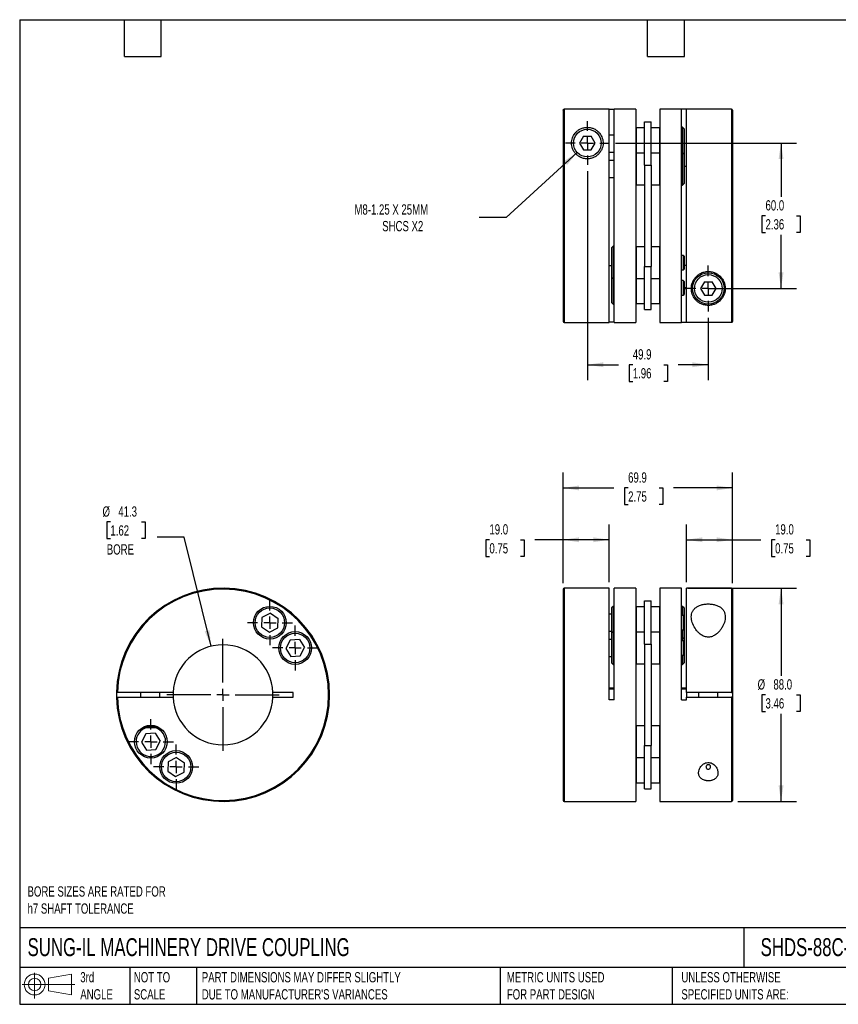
# Model space of a CAD drawing. Header units: millimetres. Extents: x 13 to 546, y 13 to 419.
# Tile 1 of 2: x 13 to 350, y 13 to 419. Entities that reach past the tile are written whole.
import ezdxf

# ---------------------------------------------------------------- set-up
doc = ezdxf.new("R2010")
doc.units = ezdxf.units.MM
doc.header["$LTSCALE"] = 2
doc.linetypes.add('SLD-Center', pattern=[19.05, 15.24, -1.27, 1.27, -1.27])
doc.linetypes.add('SLD-Solid', pattern=[0])
doc.layers.add('CENTER', color=40, linetype='SLD-Center')
doc.layers.add('SLD-DEFPOINTS', color=7, linetype='Continuous')
doc.layers.add('DIMENSIONS', color=140, linetype='SLD-Solid', lineweight=25)
doc.layers.add('TEXT', color=140, linetype='SLD-Solid', lineweight=25)
doc.styles.add('SLDTEXTSTYLE0', font='TXT', dxfattribs={"width": 0.7})
doc.dimstyles.new('SLDDIMSTYLE0', dxfattribs={"dimtxt": 4.316016, "dimasz": 6.604, "dimexe": 0, "dimexo": 0.0625, "dimgap": 1.079004, "dimtad": 0, "dimtih": 1, "dimtoh": 1, "dimdec": 1, "dimrnd": 1e-09, "dimzin": 4, "dimdsep": 46, "dimtxsty": 'SLDTEXTSTYLE0', "dimsah": 1, "dimcen": 0.09, "dimadec": 0, "dimazin": 1, "dimtfac": 1, "dimtdec": 1, "dimtofl": 0, "dimtmove": 0, "dimatfit": 3, "dimfxl": 0, "dimfrac": 2, "dimtolj": 1, "dimtzin": 12, "dimarcsym": 0})
doc.dimstyles.new('SLDDIMSTYLE1', dxfattribs={"dimtxt": 4.316016, "dimasz": 6.604, "dimexe": 0, "dimexo": 0.0625, "dimgap": 1.079004, "dimtad": 0, "dimtih": 1, "dimtoh": 1, "dimdec": 1, "dimrnd": 1e-09, "dimzin": 12, "dimdsep": 46, "dimtxsty": 'SLDTEXTSTYLE0', "dimsah": 1, "dimcen": 0.09, "dimadec": 0, "dimazin": 3, "dimtfac": 1, "dimtdec": 1, "dimtofl": 0, "dimtmove": 0, "dimatfit": 3, "dimfxl": 0, "dimfrac": 2, "dimtolj": 1, "dimtzin": 12, "dimarcsym": 0})
doc.dimstyles.new('SLDDIMSTYLE2', dxfattribs={"dimtxt": 4.316016, "dimasz": 6.604, "dimexe": 0, "dimexo": 0.0625, "dimgap": 1.079004, "dimtad": 0, "dimtih": 1, "dimtoh": 1, "dimdec": 1, "dimrnd": 1e-09, "dimzin": 12, "dimdsep": 46, "dimtxsty": 'SLDTEXTSTYLE0', "dimsah": 1, "dimcen": 0, "dimadec": 0, "dimazin": 3, "dimtfac": 1, "dimtdec": 1, "dimtofl": 0, "dimtmove": 0, "dimatfit": 3, "dimfxl": 0, "dimfrac": 2, "dimtolj": 1, "dimtzin": 12, "dimarcsym": 0})
doc.dimstyles.new('SLDDIMSTYLE3', dxfattribs={"dimtxt": 4.316016, "dimasz": 6.604, "dimexe": 0, "dimexo": 0.0625, "dimgap": 1.079004, "dimtad": 0, "dimtih": 1, "dimtoh": 1, "dimdec": 1, "dimrnd": 1e-09, "dimzin": 12, "dimdsep": 46, "dimtxsty": 'SLDTEXTSTYLE0', "dimsah": 1, "dimcen": 0, "dimadec": 0, "dimazin": 3, "dimtfac": 1, "dimtdec": 1, "dimtofl": 0, "dimtmove": 0, "dimatfit": 3, "dimfxl": 0, "dimfrac": 2, "dimtolj": 1, "dimtzin": 12, "dimarcsym": 0})

# ---------------------------------------------------------------- blocks, each defined once
blk = doc.blocks.new('Block11')
at = {"color": 7, "linetype": 'SLD-Solid', "lineweight": 18}
for p, q in [((5.18, 10.62), (5.18, 0)), ((10.96, 8.33), (20.35, 10.06)), ((10.96, 3.19), (10.96, 8.33)), ((20.35, 10.06), (20.35, 1.46)), ((0, 5.76), (21.75, 5.76)), ((10.96, 3.19), (20.35, 1.46))]:
    blk.add_line(p, q, dxfattribs=at)
for radius in [4.3, 2.57]:
    blk.add_circle((5.18, 5.76), radius, dxfattribs=at)
blk = doc.blocks.new('Block12')
at = {"layer": 'SLD-DEFPOINTS'}
blk.add_blockref('Block11', (0, 0), dxfattribs=at)
blk = doc.blocks.new('_D')
at = {"layer": 'DIMENSIONS'}
for p, q in [((288.38, 184.44), (333.21, 184.44)), ((326.86, 184.44), (326.86, 148.26)), ((320.45, 140.44), (319, 140.44)), ((319, 140.44), (319, 133.58)), ((333.27, 140.44), (334.72, 140.44)), ((334.72, 140.44), (334.72, 133.58)), ((319, 133.58), (320.45, 133.58)), ((326.86, 96.44), (326.86, 132.61)), ((334.72, 133.58), (333.27, 133.58)), ((308.98, 96.44), (333.21, 96.44))]:
    blk.add_line(p, q, dxfattribs=at)
for points in [[(326.86, 184.44), (325.85, 177.83), (327.88, 177.83)], [(326.86, 96.44), (327.88, 103.04), (325.85, 103.04)]]:
    blk.add_solid(points, dxfattribs=at)
at = {"layer": 'DIMENSIONS', "char_height": 4.233, "attachment_point": 1, "style": 'SLDTEXTSTYLE0'}
for s, insert in [('%%c', (317.19, 146.86)), ('88.0', (323.71, 146.86)), ('3.46', (320.45, 139.03))]:
    blk.add_mtext(s, dxfattribs=dict(at, insert=insert))
blk = doc.blocks.new('_D_1')
at = {"layer": 'DIMENSIONS'}
for p, q in [((287.84, 186.98), (287.84, 210.79)), ((306.84, 186.58), (306.84, 210.79)), ((287.84, 204.44), (306.84, 204.44)), ((306.84, 204.44), (318.57, 204.44)), ((324.42, 204.44), (322.97, 204.44)), ((322.97, 204.44), (322.97, 197.58)), ((337.25, 204.44), (338.7, 204.44)), ((338.7, 204.44), (338.7, 197.58)), ((322.97, 197.58), (324.42, 197.58)), ((338.7, 197.58), (337.25, 197.58))]:
    blk.add_line(p, q, dxfattribs=at)
for points in [[(287.84, 204.44), (294.44, 203.42), (294.44, 205.45)], [(306.84, 204.44), (300.24, 205.45), (300.24, 203.42)]]:
    blk.add_solid(points, dxfattribs=at)
at = {"layer": 'DIMENSIONS', "char_height": 4.233, "attachment_point": 1, "style": 'SLDTEXTSTYLE0'}
for s, insert in [('19.0', (324.42, 210.86)), ('0.75', (324.42, 203.03))]:
    blk.add_mtext(s, dxfattribs=dict(at, insert=insert))
blk = doc.blocks.new('_D_2')
at = {"layer": 'DIMENSIONS'}
for p, q in [((236.94, 186.58), (236.94, 210.79)), ((255.94, 186.98), (255.94, 210.79)), ((206.53, 204.44), (205.08, 204.44)), ((205.08, 204.44), (205.08, 197.58)), ((219.36, 204.44), (220.81, 204.44)), ((220.81, 204.44), (220.81, 197.58)), ((236.94, 204.44), (225.21, 204.44)), ((255.94, 204.44), (236.94, 204.44)), ((205.08, 197.58), (206.53, 197.58)), ((220.81, 197.58), (219.36, 197.58))]:
    blk.add_line(p, q, dxfattribs=at)
for points in [[(236.94, 204.44), (243.54, 203.42), (243.54, 205.45)], [(255.94, 204.44), (249.34, 205.45), (249.34, 203.42)]]:
    blk.add_solid(points, dxfattribs=at)
at = {"layer": 'DIMENSIONS', "char_height": 4.233, "attachment_point": 1, "style": 'SLDTEXTSTYLE0'}
for s, insert in [('19.0', (206.53, 210.86)), ('0.75', (206.53, 203.03))]:
    blk.add_mtext(s, dxfattribs=dict(at, insert=insert))
blk = doc.blocks.new('_D_3')
at = {"layer": 'DIMENSIONS'}
for p, q in [((236.94, 186.58), (236.94, 232.18)), ((306.84, 186.58), (306.84, 232.18)), ((236.94, 225.83), (257.91, 225.83)), ((263.76, 225.83), (262.31, 225.83)), ((262.31, 225.83), (262.31, 218.97)), ((276.58, 225.83), (278.03, 225.83)), ((278.03, 225.83), (278.03, 218.97)), ((306.84, 225.83), (282.43, 225.83)), ((262.31, 218.97), (263.76, 218.97)), ((278.03, 218.97), (276.58, 218.97))]:
    blk.add_line(p, q, dxfattribs=at)
for points in [[(236.94, 225.83), (243.54, 224.81), (243.54, 226.84)], [(306.84, 225.83), (300.24, 226.84), (300.24, 224.81)]]:
    blk.add_solid(points, dxfattribs=at)
at = {"layer": 'DIMENSIONS', "char_height": 4.233, "attachment_point": 1, "style": 'SLDTEXTSTYLE0'}
for s, insert in [('69.9', (263.76, 232.25)), ('2.75', (263.76, 224.42))]:
    blk.add_mtext(s, dxfattribs=dict(at, insert=insert))
blk = doc.blocks.new('_D_5')
at = {"layer": 'DIMENSIONS'}
for p, q in [((242.74, 364.32), (213.38, 337.43)), ((213.38, 337.43), (202.27, 337.43))]:
    blk.add_line(p, q, dxfattribs=at)
blk.add_solid([(242.74, 364.32), (237.18, 360.61), (238.55, 359.11)], dxfattribs=at)
at = {"layer": 'DIMENSIONS', "attachment_point": 1, "style": 'SLDTEXTSTYLE0'}
for s, insert, char_height in [('M8-1.25 X 25MM', (150.83, 342.89), 4.2333), ('SHCS X2', (162.29, 336.03), 4.233)]:
    blk.add_mtext(s, dxfattribs=dict(at, insert=insert, char_height=char_height))
blk = doc.blocks.new('_D_6')
at = {"layer": 'DIMENSIONS'}
for p, q in [((246.94, 356.59), (246.94, 270.32)), ((296.84, 296.09), (296.84, 270.32)), ((246.94, 276.67), (259.83, 276.67)), ((265.68, 276.67), (264.23, 276.67)), ((264.23, 276.67), (264.23, 269.81)), ((278.51, 276.67), (279.96, 276.67)), ((279.96, 276.67), (279.96, 269.81)), ((296.84, 276.67), (284.36, 276.67)), ((264.23, 269.81), (265.68, 269.81)), ((279.96, 269.81), (278.51, 269.81))]:
    blk.add_line(p, q, dxfattribs=at)
for points in [[(246.94, 276.67), (253.54, 275.66), (253.54, 277.69)], [(296.84, 276.67), (290.24, 277.69), (290.24, 275.66)]]:
    blk.add_solid(points, dxfattribs=at)
at = {"layer": 'DIMENSIONS', "char_height": 4.233, "attachment_point": 1, "style": 'SLDTEXTSTYLE0'}
for s, insert in [('49.9', (265.68, 283.1)), ('1.96', (265.68, 275.27))]:
    blk.add_mtext(s, dxfattribs=dict(at, insert=insert))
blk = doc.blocks.new('_D_7')
at = {"layer": 'DIMENSIONS'}
for p, q in [((258.52, 368.17), (333.21, 368.17)), ((326.86, 368.17), (326.86, 345.99)), ((320.45, 338.17), (319, 338.17)), ((319, 338.17), (319, 331.31)), ((333.27, 338.17), (334.72, 338.17)), ((334.72, 338.17), (334.72, 331.31)), ((319, 331.31), (320.45, 331.31)), ((326.86, 308.17), (326.86, 330.34)), ((334.72, 331.31), (333.27, 331.31)), ((299.38, 308.17), (333.21, 308.17))]:
    blk.add_line(p, q, dxfattribs=at)
for points in [[(326.86, 368.17), (325.85, 361.56), (327.88, 361.56)], [(326.86, 308.17), (327.88, 314.77), (325.85, 314.77)]]:
    blk.add_solid(points, dxfattribs=at)
at = {"layer": 'DIMENSIONS', "char_height": 4.233, "attachment_point": 1, "style": 'SLDTEXTSTYLE0'}
for s, insert in [('60.0', (320.45, 344.59)), ('2.36', (320.45, 336.76))]:
    blk.add_mtext(s, dxfattribs=dict(at, insert=insert))
blk = doc.blocks.new('SW_CENTERMARKSYMBOL_5')
at = {"layer": 'CENTER', "color": 0}
for p, q in [((0, 5.08), (0, 9.54)), ((-5.08, 0), (-9.54, 0)), ((0, 0), (-2.54, 0)), ((0, 0), (0, 2.54)), ((0, 0), (0, -2.54)), ((0, 0), (2.54, 0)), ((5.08, 0), (9.54, 0)), ((0, -5.08), (0, -9.54))]:
    blk.add_line(p, q, dxfattribs=at)
blk = doc.blocks.new('SW_CENTERMARKSYMBOL_6')
at = {"layer": 'CENTER', "color": 0}
for p, q in [((0, 5.08), (0, 9.04)), ((-5.08, 0), (-9.04, 0)), ((0, 0), (-2.54, 0)), ((0, 0), (0, 2.54)), ((0, 0), (0, -2.54)), ((0, 0), (2.54, 0)), ((5.08, 0), (9.04, 0)), ((0, -5.08), (0, -9.04))]:
    blk.add_line(p, q, dxfattribs=at)
blk = doc.blocks.new('_D_8')
at = {"layer": 'DIMENSIONS'}
for p, q in [((50.13, 211.8), (48.68, 211.8)), ((48.68, 211.8), (48.68, 204.94)), ((62.96, 211.8), (64.41, 211.8)), ((64.41, 211.8), (64.41, 204.94)), ((48.68, 204.94), (50.13, 204.94)), ((64.41, 204.94), (62.96, 204.94)), ((80.5, 205.53), (69.39, 205.53)), ((91.64, 160.46), (80.5, 205.53))]:
    blk.add_line(p, q, dxfattribs=at)
blk.add_solid([(91.64, 160.46), (91.04, 167.12), (89.07, 166.63)], dxfattribs=at)
at = {"layer": 'DIMENSIONS', "char_height": 4.233, "attachment_point": 1, "style": 'SLDTEXTSTYLE0'}
for s, insert in [('%%c', (46.87, 218.22)), ('41.3', (53.39, 218.22)), ('1.62', (50.13, 210.39)), ('BORE', (48.64, 202.57))]:
    blk.add_mtext(s, dxfattribs=dict(at, insert=insert))
blk = doc.blocks.new('SW_CENTERMARKSYMBOL_7')
at = {"layer": 'CENTER', "color": 0}
for p, q in [((0, 5.08), (0, 9.29)), ((-5.08, 0), (-9.29, 0)), ((0, 0), (-2.54, 0)), ((0, 0), (0, 2.54)), ((0, 0), (0, -2.54)), ((0, 0), (2.54, 0)), ((5.08, 0), (9.29, 0)), ((0, -5.08), (0, -9.29))]:
    blk.add_line(p, q, dxfattribs=at)
blk = doc.blocks.new('SW_CENTERMARKSYMBOL_8')
at = {"layer": 'CENTER', "color": 0}
for p, q in [((0, 5.08), (0, 9.29)), ((-5.08, 0), (-9.29, 0)), ((0, 0), (-2.54, 0)), ((0, 0), (0, 2.54)), ((0, 0), (0, -2.54)), ((0, 0), (2.54, 0)), ((5.08, 0), (9.29, 0)), ((0, -5.08), (0, -9.29))]:
    blk.add_line(p, q, dxfattribs=at)
blk = doc.blocks.new('SW_CENTERMARKSYMBOL_9')
at = {"layer": 'CENTER', "color": 0}
for p, q in [((0, 5.08), (0, 9.29)), ((-5.08, 0), (-9.29, 0)), ((0, 0), (-2.54, 0)), ((0, 0), (0, 2.54)), ((0, 0), (0, -2.54)), ((0, 0), (2.54, 0)), ((5.08, 0), (9.29, 0)), ((0, -5.08), (0, -9.29))]:
    blk.add_line(p, q, dxfattribs=at)
blk = doc.blocks.new('SW_CENTERMARKSYMBOL_10')
at = {"layer": 'CENTER', "color": 0}
for p, q in [((0, 5.08), (0, 9.29)), ((-5.08, 0), (-9.29, 0)), ((0, 0), (-2.54, 0)), ((0, 0), (0, 2.54)), ((0, 0), (0, -2.54)), ((0, 0), (2.54, 0)), ((5.08, 0), (9.29, 0)), ((0, -5.08), (0, -9.29))]:
    blk.add_line(p, q, dxfattribs=at)
blk = doc.blocks.new('SW_CENTERMARKSYMBOL_11')
at = {"layer": 'CENTER', "color": 0}
for p, q in [((0, 5.08), (0, 23.1685)), ((-5.08, 0), (-23.1685, 0)), ((0, 0), (-2.54, 0)), ((0, 0), (0, 2.54)), ((0, 0), (0, -2.54)), ((0, 0), (2.54, 0)), ((5.08, 0), (23.1685, 0)), ((0, -5.08), (0, -23.1685))]:
    blk.add_line(p, q, dxfattribs=at)

msp = doc.modelspace()

# ---------------------------------------------------------------- linework, layer by layer
for p, q in [((255.94, 382.16), (237.34, 382.16)), ((237.34, 382.16), (237.34, 294.17)), ((255.94, 294.17), (255.94, 382.16)), ((255.94, 382.12), (257.94, 382.12)), ((266.94, 382.17), (257.94, 382.17)), ((257.94, 294.17), (257.94, 382.17)), ((266.94, 382.17), (266.94, 294.17)), ((285.84, 382.17), (276.84, 382.17)), ((276.84, 382.17), (276.84, 294.17)), ((285.84, 294.17), (285.84, 382.17)), ((287.84, 382.12), (285.84, 382.12)), ((306.44, 382.17), (287.84, 382.17)), ((287.84, 294.18), (287.84, 382.17)), ((306.44, 382.17), (306.44, 294.18)), ((236.94, 381.76), (236.94, 294.57)), ((306.84, 381.77), (306.84, 294.58)), ((267.14, 374.44), (266.94, 374.24)), ((270.54, 374.44), (267.14, 374.44)), ((267.14, 374.44), (267.14, 364)), ((270.54, 359.04), (270.54, 376.9)), ((270.54, 376.9), (273.24, 376.9)), ((273.24, 359.04), (273.24, 376.9)), ((276.64, 374.44), (273.24, 374.44)), ((276.84, 374.24), (276.64, 374.44)), ((276.64, 374.44), (276.64, 364)), ((286.16, 374.69), (285.84, 374.69)), ((286.84, 374.01), (286.16, 374.69)), ((286.16, 374.69), (286.16, 364.25)), ((286.84, 374.01), (286.84, 363.58)), ((245.32, 370.97), (243.71, 368.17)), ((245.32, 370.97), (248.56, 370.97)), ((250.17, 368.17), (248.56, 370.97)), ((257.94, 371.44), (255.94, 371.44)), ((243.71, 368.17), (245.32, 365.37)), ((248.56, 365.37), (250.17, 368.17)), ((245.32, 365.37), (248.56, 365.37)), ((255.94, 364.44), (257.94, 364.44)), ((267.14, 364), (266.94, 363.8)), ((270.54, 364), (267.14, 364)), ((267.14, 364), (267.14, 351)), ((276.64, 364), (273.24, 364)), ((276.84, 363.8), (276.64, 364)), ((276.64, 364), (276.64, 351)), ((286.16, 364.25), (285.84, 364.25)), ((286.84, 363.58), (286.16, 364.25)), ((286.16, 364.25), (286.16, 350.75)), ((286.84, 363.58), (286.84, 351.43)), ((257.94, 361), (255.94, 361)), ((270.54, 359.04), (273.24, 359.04)), ((270.54, 359.04), (270.54, 317.29)), ((273.24, 359.04), (273.24, 317.29)), ((286.84, 358.7), (287.84, 358.7)), ((255.94, 354), (257.94, 354)), ((266.94, 351.2), (267.14, 351)), ((267.14, 351), (270.54, 351)), ((273.24, 351), (276.64, 351)), ((276.64, 351), (276.84, 351.2)), ((285.84, 350.75), (286.16, 350.75)), ((286.16, 350.75), (286.84, 351.43)), ((257.61, 325.58), (256.94, 324.91)), ((257.94, 325.58), (257.61, 325.58)), ((257.61, 325.58), (257.61, 312.08)), ((267.14, 325.33), (266.94, 325.13)), ((270.54, 325.33), (267.14, 325.33)), ((267.14, 325.33), (267.14, 312.33)), ((276.64, 325.33), (273.24, 325.33)), ((276.84, 325.13), (276.64, 325.33)), ((276.64, 325.33), (276.64, 312.33)), ((256.94, 324.91), (256.94, 312.76)), ((286.54, 321.83), (285.84, 321.83)), ((286.84, 321.53), (286.54, 321.83)), ((286.54, 321.83), (286.54, 315.83)), ((286.84, 321.53), (286.84, 316.13)), ((255.94, 317.64), (256.94, 317.64)), ((270.54, 317.29), (273.24, 317.29)), ((270.54, 299.43), (270.54, 317.29)), ((273.24, 299.43), (273.24, 317.29)), ((287.84, 317.64), (286.84, 317.64)), ((285.84, 315.83), (286.54, 315.83)), ((286.54, 315.83), (286.84, 316.13)), ((256.94, 312.76), (257.61, 312.08)), ((256.94, 312.76), (256.94, 302.32)), ((257.61, 312.08), (257.94, 312.08)), ((257.61, 312.08), (257.61, 301.64)), ((266.94, 312.53), (267.14, 312.33)), ((267.14, 312.33), (270.54, 312.33)), ((267.14, 312.33), (267.14, 301.89)), ((273.24, 312.33), (276.64, 312.33)), ((276.64, 312.33), (276.84, 312.53)), ((276.64, 312.33), (276.64, 301.89)), ((286.54, 311.39), (285.84, 311.39)), ((286.84, 311.09), (286.54, 311.39)), ((286.54, 311.39), (286.54, 305.39)), ((286.84, 311.09), (286.84, 305.69)), ((295.22, 310.97), (293.61, 308.17)), ((295.22, 310.97), (298.46, 310.97)), ((300.07, 308.17), (298.46, 310.97)), ((285.84, 305.39), (286.54, 305.39)), ((286.54, 305.39), (286.84, 305.69)), ((287.84, 308.38), (286.84, 308.38)), ((286.84, 308.18), (287.84, 308.18)), ((293.61, 308.17), (295.22, 305.37)), ((295.22, 305.37), (298.46, 305.37)), ((298.46, 305.37), (300.07, 308.17)), ((256.94, 302.32), (257.61, 301.64)), ((257.61, 301.64), (257.94, 301.64)), ((266.94, 302.09), (267.14, 301.89)), ((267.14, 301.89), (270.54, 301.89)), ((273.24, 301.89), (276.64, 301.89)), ((276.64, 301.89), (276.84, 302.09)), ((270.54, 299.43), (273.24, 299.43)), ((237.34, 294.17), (255.94, 294.17)), ((257.94, 294.21), (255.94, 294.21)), ((257.94, 294.17), (266.94, 294.17)), ((276.84, 294.17), (285.84, 294.17)), ((285.84, 294.21), (287.84, 294.21)), ((306.44, 294.18), (287.84, 294.18)), ((236.94, 184.04), (236.94, 96.84)), ((255.94, 184.44), (237.34, 184.44)), ((237.34, 184.44), (237.34, 96.44)), ((255.94, 138.44), (255.94, 184.44)), ((266.94, 184.44), (257.94, 184.44)), ((257.94, 138.44), (257.94, 184.44)), ((266.94, 184.44), (266.94, 96.44)), ((285.84, 184.44), (276.84, 184.44)), ((276.84, 184.44), (276.84, 96.44)), ((285.84, 138.44), (285.84, 184.44)), ((306.44, 184.44), (287.84, 184.44)), ((287.84, 141.44), (287.84, 184.44)), ((306.44, 184.44), (306.44, 141.44)), ((306.84, 184.04), (306.84, 141.44)), ((270.54, 161.31), (270.54, 179.17)), ((270.54, 179.17), (273.24, 179.17)), ((273.24, 161.31), (273.24, 179.17)), ((257.61, 176.96), (256.94, 176.29)), ((256.94, 176.29), (256.94, 165.85)), ((257.94, 176.96), (257.61, 176.96)), ((257.61, 176.96), (257.61, 166.52)), ((267.14, 176.71), (266.94, 176.51)), ((270.54, 176.71), (267.14, 176.71)), ((267.14, 176.71), (267.14, 166.27)), ((276.64, 176.71), (273.24, 176.71)), ((276.84, 176.51), (276.64, 176.71)), ((276.64, 176.71), (276.64, 166.27)), ((286.16, 176.96), (285.84, 176.96)), ((286.84, 176.29), (286.16, 176.96)), ((286.16, 176.96), (286.16, 173.21)), ((286.84, 176.29), (286.84, 172.91)), ((112.66, 172.33), (112.46, 168.44)), ((116.13, 174.1), (112.66, 172.33)), ((116.13, 174.1), (119.4, 171.98)), ((119.2, 168.09), (119.4, 171.98)), ((256.94, 173.71), (255.94, 173.71)), ((286.54, 173.21), (285.84, 173.21)), ((286.84, 172.91), (286.54, 173.21)), ((286.54, 173.21), (286.54, 167.21)), ((286.84, 172.91), (286.84, 167.51)), ((112.46, 168.44), (115.72, 166.32)), ((115.72, 166.32), (119.2, 168.09)), ((255.94, 166.71), (256.94, 166.71)), ((285.84, 167.21), (286.54, 167.21)), ((286.16, 167.21), (286.16, 163.46)), ((286.54, 167.21), (286.84, 167.51)), ((286.84, 167.51), (286.84, 164.14)), ((124.24, 163.04), (122.47, 159.57)), ((128.14, 163.24), (124.24, 163.04)), ((128.14, 163.24), (130.26, 159.98)), ((256.94, 163.27), (255.94, 163.27)), ((257.61, 166.52), (256.94, 165.85)), ((256.94, 165.85), (256.94, 153.7)), ((257.94, 166.52), (257.61, 166.52)), ((257.61, 166.52), (257.61, 153.02)), ((267.14, 166.27), (266.94, 166.07)), ((270.54, 166.27), (267.14, 166.27)), ((267.14, 166.27), (267.14, 153.27)), ((276.64, 166.27), (273.24, 166.27)), ((276.84, 166.07), (276.64, 166.27)), ((276.64, 166.27), (276.64, 153.27)), ((285.84, 163.46), (286.16, 163.46)), ((286.54, 162.77), (285.84, 162.77)), ((286.16, 163.46), (286.84, 164.14)), ((286.16, 163.46), (286.16, 162.77)), ((286.84, 162.47), (286.54, 162.77)), ((286.54, 162.77), (286.54, 156.77)), ((286.84, 164.14), (286.84, 162.47)), ((122.47, 159.57), (124.6, 156.3)), ((128.49, 156.5), (130.26, 159.98)), ((270.54, 161.31), (273.24, 161.31)), ((270.54, 161.31), (270.54, 119.57)), ((273.24, 161.31), (273.24, 119.57)), ((286.84, 162.47), (286.84, 157.07)), ((124.6, 156.3), (128.49, 156.5)), ((255.94, 156.27), (256.94, 156.27)), ((285.84, 156.77), (286.54, 156.77)), ((286.16, 156.77), (286.16, 153.02)), ((286.54, 156.77), (286.84, 157.07)), ((286.84, 157.07), (286.84, 153.7)), ((256.94, 153.7), (257.61, 153.02)), ((257.61, 153.02), (257.94, 153.02)), ((266.94, 153.47), (267.14, 153.27)), ((267.14, 153.27), (270.54, 153.27)), ((273.24, 153.27), (276.64, 153.27)), ((276.64, 153.27), (276.84, 153.47)), ((285.84, 153.02), (286.16, 153.02)), ((286.16, 153.02), (286.84, 153.7)), ((257.94, 143.25), (255.94, 143.25)), ((255.94, 142.85), (257.94, 142.85)), ((287.84, 143.15), (285.84, 143.15)), ((285.84, 142.95), (287.84, 142.95)), ((75.99, 141.44), (53, 141.44)), ((53, 139.44), (75.99, 139.44)), ((62.59, 141.44), (62.59, 139.44)), ((70.59, 139.44), (70.59, 141.44)), ((125.59, 141.44), (117.2, 141.44)), ((117.2, 139.44), (125.59, 139.44)), ((125.59, 139.44), (125.59, 141.44)), ((257.94, 138.44), (255.94, 138.44)), ((285.84, 138.44), (287.84, 138.44)), ((306.44, 141.44), (287.84, 141.44)), ((287.84, 141.44), (287.84, 139.44)), ((287.84, 138.44), (287.84, 139.44)), ((287.84, 139.44), (306.44, 139.44)), ((292.84, 141.44), (292.84, 139.44)), ((300.84, 139.44), (300.84, 141.44)), ((306.44, 139.44), (306.44, 96.44)), ((306.84, 141.44), (306.84, 139.44)), ((306.84, 139.44), (306.84, 96.84)), ((63.43, 126.94), (66.59, 126.94)), ((64.23, 127.34), (69.41, 127.34)), ((66.59, 126.94), (70.19, 126.94)), ((70.19, 126.94), (70.2, 126.95)), ((267.14, 127.6), (266.94, 127.4)), ((270.54, 127.6), (267.14, 127.6)), ((267.14, 127.6), (267.14, 114.6)), ((276.64, 127.6), (273.24, 127.6)), ((276.84, 127.4), (276.64, 127.6)), ((276.64, 127.6), (276.64, 114.6)), ((64.7, 124.37), (62.93, 120.9)), ((68.59, 124.58), (64.7, 124.37)), ((68.59, 124.58), (70.71, 121.31)), ((62.93, 120.9), (65.05, 117.63)), ((68.94, 117.83), (70.71, 121.31)), ((270.54, 101.7), (270.54, 119.57)), ((270.54, 119.57), (273.24, 119.57)), ((273.24, 101.7), (273.24, 119.57)), ((65.05, 117.63), (68.94, 117.83)), ((77.46, 114.56), (73.99, 112.79)), ((77.46, 114.56), (80.73, 112.43)), ((266.94, 114.8), (267.14, 114.6)), ((267.14, 114.6), (270.54, 114.6)), ((267.14, 114.6), (267.14, 104.16)), ((273.24, 114.6), (276.64, 114.6)), ((276.64, 114.6), (276.84, 114.8)), ((276.64, 114.6), (276.64, 104.16)), ((73.99, 112.79), (73.79, 108.9)), ((80.53, 108.54), (80.73, 112.43)), ((73.79, 108.9), (77.05, 106.77)), ((77.05, 106.77), (80.53, 108.54)), ((266.94, 104.36), (267.14, 104.16)), ((267.14, 104.16), (270.54, 104.16)), ((270.54, 101.7), (273.24, 101.7)), ((273.24, 104.16), (276.64, 104.16)), ((276.64, 104.16), (276.84, 104.36)), ((237.34, 96.44), (266.94, 96.44)), ((276.84, 96.44), (306.44, 96.44))]:
    msp.add_line(p, q)
at = {"flags": 128}
msp.add_lwpolyline([(52.6, 141.44), (52.59, 140.53), (52.6, 139.44)], dxfattribs=at)
for centre, radius in [((246.94, 368.17), 5.7), ((296.84, 308.17), 6.5), ((296.84, 308.17), 5.7), ((115.93, 170.21), 6.75), ((115.93, 170.21), 6.08), ((126.37, 159.77), 6.75), ((126.37, 159.77), 6.08), ((66.82, 121.1), 6.75), ((77.26, 110.66), 6.75), ((77.26, 110.66), 6.08)]:
    msp.add_circle(centre, radius)
for centre, radius, start, end in [((306.44, 381.77), 0.4, 0, 90), ((237.34, 294.57), 0.4, 180, 270), ((96.59, 140.44), 44, 181.3023, 178.6977), ((96.59, 140.44), 43.6, 181.3142, 178.6858), ((237.34, 184.04), 0.4, 90, 180), ((306.44, 184.04), 0.4, 0, 90), ((96.59, 140.44), 20.63, 2.7786, 177.2214), ((96.59, 140.44), 20.63, 177.2214, 182.7786), ((96.59, 140.44), 20.63, 182.7786, 357.2214), ((96.59, 140.44), 20.63, 357.2214, 2.7786), ((66.82, 121.1), 6.08, 106.1695, 180), ((66.82, 121.1), 6.08, 180, 73.8305), ((237.34, 96.84), 0.4, 180, 270), ((306.44, 96.84), 0.4, 270, 0)]:
    msp.add_arc(centre, radius, start, end)
for points, knots in [([(236.94, 381.76), (236.94, 381.86), (236.98, 381.96), (237.13, 382.11), (237.23, 382.16), (237.34, 382.16)], [0, 0, 0, 0, 0.5, 0.5, 1, 1, 1, 1]), ([(240.44, 368.17), (240.44, 367.79), (240.47, 367.4), (240.61, 366.63), (240.72, 366.24), (241.01, 365.48), (241.19, 365.1), (241.65, 364.36), (241.92, 364.01), (242.4, 363.51), (242.57, 363.35), (242.93, 363.05), (243.12, 362.9), (243.52, 362.63), (243.73, 362.51), (244.17, 362.28), (244.4, 362.18), (244.87, 362), (245.11, 361.93), (245.6, 361.8), (245.85, 361.75), (246.62, 361.65), (247.13, 361.65), (247.91, 361.73), (248.16, 361.78), (248.65, 361.89), (248.9, 361.96), (249.6, 362.22), (250.05, 362.44), (250.66, 362.83), (250.85, 362.97), (251.22, 363.27), (251.4, 363.43), (251.88, 363.92), (252.16, 364.27), (252.63, 365), (252.83, 365.38), (253.13, 366.14), (253.24, 366.53), (253.39, 367.29), (253.43, 367.68), (253.44, 368.43), (253.42, 368.8), (253.31, 369.52), (253.22, 369.87), (252.99, 370.56), (252.85, 370.89), (252.51, 371.53), (252.32, 371.84), (251.87, 372.42), (251.61, 372.7), (251.04, 373.22), (250.73, 373.47), (250.2, 373.8), (250.01, 373.9), (249.62, 374.09), (249.41, 374.18), (248.98, 374.34), (248.75, 374.41), (248.28, 374.53), (248.03, 374.58), (247.53, 374.64), (247.27, 374.66), (246.75, 374.67), (246.49, 374.66), (245.99, 374.6), (245.74, 374.56), (245.26, 374.45), (245.03, 374.38), (244.59, 374.23), (244.38, 374.14), (243.97, 373.96), (243.78, 373.85), (243.24, 373.53), (242.92, 373.29), (242.34, 372.77), (242.08, 372.5), (241.62, 371.92), (241.42, 371.62), (241.07, 370.99), (240.92, 370.65), (240.57, 369.64), (240.44, 368.92), (240.44, 368.17)], [0, 0, 0, 0, 0.03125, 0.03125, 0.0625, 0.0625, 0.09375, 0.09375, 0.125, 0.125, 0.140625, 0.140625, 0.15625, 0.15625, 0.171875, 0.171875, 0.1875, 0.1875, 0.203125, 0.203125, 0.21875, 0.21875, 0.25, 0.25, 0.265625, 0.265625, 0.28125, 0.28125, 0.3125, 0.3125, 0.328125, 0.328125, 0.34375, 0.34375, 0.375, 0.375, 0.40625, 0.40625, 0.4375, 0.4375, 0.46875, 0.46875, 0.5, 0.5, 0.53125, 0.53125, 0.5625, 0.5625, 0.59375, 0.59375, 0.625, 0.625, 0.65625, 0.65625, 0.671875, 0.671875, 0.6875, 0.6875, 0.703125, 0.703125, 0.71875, 0.71875, 0.734375, 0.734375, 0.75, 0.75, 0.765625, 0.765625, 0.78125, 0.78125, 0.796875, 0.796875, 0.8125, 0.8125, 0.84375, 0.84375, 0.875, 0.875, 0.90625, 0.90625, 0.9375, 0.9375, 1, 1, 1, 1]), ([(289.84, 308.17), (289.84, 307.76), (289.87, 307.36), (290.01, 306.58), (290.11, 306.2), (290.5, 305.1), (290.87, 304.42), (291.61, 303.49), (291.89, 303.19), (292.52, 302.64), (292.86, 302.39), (293.44, 302.04), (293.65, 301.93), (294.07, 301.73), (294.3, 301.64), (294.77, 301.48), (295.02, 301.4), (295.54, 301.28), (295.8, 301.24), (296.35, 301.18), (296.63, 301.16), (297.19, 301.17), (297.47, 301.19), (298.29, 301.3), (298.79, 301.43), (299.73, 301.77), (300.14, 301.98), (300.72, 302.33), (300.9, 302.46), (301.24, 302.72), (301.4, 302.85), (301.85, 303.26), (302.12, 303.55), (302.6, 304.17), (302.81, 304.5), (303.37, 305.53), (303.62, 306.26), (303.81, 307.43), (303.84, 307.83), (303.83, 308.64), (303.8, 309.05), (303.68, 309.67), (303.63, 309.88), (303.51, 310.29), (303.44, 310.51), (303.2, 311.13), (302.99, 311.54), (302.61, 312.13), (302.47, 312.33), (302.17, 312.71), (302.01, 312.89), (301.49, 313.42), (301.09, 313.76), (300.43, 314.18), (300.2, 314.31), (299.72, 314.55), (299.47, 314.66), (298.7, 314.94), (298.17, 315.06), (297.06, 315.19), (296.5, 315.18), (295.68, 315.08), (295.4, 315.02), (294.87, 314.89), (294.61, 314.81), (294.11, 314.62), (293.87, 314.51), (293.39, 314.27), (293.16, 314.13), (292.51, 313.69), (292.13, 313.37), (291.61, 312.83), (291.45, 312.64), (291.15, 312.26), (291.02, 312.06), (290.77, 311.67), (290.66, 311.47), (290.46, 311.06), (290.37, 310.85), (289.98, 309.81), (289.84, 308.98), (289.84, 308.17)], [0, 0, 0, 0, 0.03125, 0.03125, 0.0625, 0.0625, 0.125, 0.125, 0.15625, 0.15625, 0.1875, 0.1875, 0.203125, 0.203125, 0.21875, 0.21875, 0.234375, 0.234375, 0.25, 0.25, 0.265625, 0.265625, 0.28125, 0.28125, 0.3125, 0.3125, 0.34375, 0.34375, 0.359375, 0.359375, 0.375, 0.375, 0.40625, 0.40625, 0.4375, 0.4375, 0.5, 0.5, 0.53125, 0.53125, 0.5625, 0.5625, 0.578125, 0.578125, 0.59375, 0.59375, 0.625, 0.625, 0.640625, 0.640625, 0.65625, 0.65625, 0.6875, 0.6875, 0.703125, 0.703125, 0.71875, 0.71875, 0.75, 0.75, 0.78125, 0.78125, 0.796875, 0.796875, 0.8125, 0.8125, 0.828125, 0.828125, 0.84375, 0.84375, 0.875, 0.875, 0.890625, 0.890625, 0.90625, 0.90625, 0.921875, 0.921875, 0.9375, 0.9375, 1, 1, 1, 1]), ([(306.44, 294.18), (306.54, 294.18), (306.65, 294.22), (306.8, 294.37), (306.84, 294.47), (306.84, 294.58)], [0, 0, 0, 0, 0.5, 0.5, 1, 1, 1, 1]), ([(289.84, 172.62), (289.84, 172.24), (289.87, 171.86), (290.01, 171.07), (290.11, 170.67), (290.5, 169.48), (290.87, 168.69), (291.61, 167.53), (291.89, 167.14), (292.52, 166.41), (292.86, 166.05), (293.44, 165.56), (293.65, 165.4), (294.07, 165.11), (294.3, 164.97), (294.77, 164.72), (295.02, 164.61), (295.54, 164.43), (295.8, 164.36), (296.35, 164.27), (296.63, 164.25), (297.19, 164.25), (297.47, 164.29), (298.29, 164.45), (298.79, 164.65), (299.73, 165.16), (300.14, 165.47), (300.72, 165.97), (300.9, 166.15), (301.24, 166.5), (301.4, 166.68), (301.85, 167.23), (302.12, 167.61), (302.6, 168.38), (302.81, 168.77), (303.37, 169.96), (303.62, 170.75), (303.81, 171.92), (303.84, 172.31), (303.83, 173.06), (303.8, 173.43), (303.68, 173.96), (303.63, 174.14), (303.51, 174.49), (303.44, 174.66), (303.2, 175.15), (302.99, 175.47), (302.61, 175.91), (302.47, 176.05), (302.17, 176.33), (302.01, 176.46), (301.49, 176.82), (301.09, 177.05), (300.43, 177.33), (300.2, 177.41), (299.72, 177.56), (299.47, 177.63), (298.7, 177.81), (298.17, 177.88), (297.06, 177.96), (296.5, 177.96), (295.68, 177.89), (295.4, 177.86), (294.87, 177.78), (294.61, 177.73), (294.11, 177.61), (293.87, 177.54), (293.39, 177.38), (293.16, 177.29), (292.51, 177.01), (292.13, 176.78), (291.61, 176.41), (291.45, 176.28), (291.15, 176), (291.02, 175.86), (290.77, 175.56), (290.66, 175.41), (290.46, 175.1), (290.37, 174.93), (289.98, 174.1), (289.84, 173.38), (289.84, 172.62)], [0, 0, 0, 0, 0.03125, 0.03125, 0.0625, 0.0625, 0.125, 0.125, 0.15625, 0.15625, 0.1875, 0.1875, 0.203125, 0.203125, 0.21875, 0.21875, 0.234375, 0.234375, 0.25, 0.25, 0.265625, 0.265625, 0.28125, 0.28125, 0.3125, 0.3125, 0.34375, 0.34375, 0.359375, 0.359375, 0.375, 0.375, 0.40625, 0.40625, 0.4375, 0.4375, 0.5, 0.5, 0.53125, 0.53125, 0.5625, 0.5625, 0.578125, 0.578125, 0.59375, 0.59375, 0.625, 0.625, 0.640625, 0.640625, 0.65625, 0.65625, 0.6875, 0.6875, 0.703125, 0.703125, 0.71875, 0.71875, 0.75, 0.75, 0.78125, 0.78125, 0.796875, 0.796875, 0.8125, 0.8125, 0.828125, 0.828125, 0.84375, 0.84375, 0.875, 0.875, 0.890625, 0.890625, 0.90625, 0.90625, 0.921875, 0.921875, 0.9375, 0.9375, 1, 1, 1, 1]), ([(53, 141.44), (52.9, 141.44), (52.8, 141.44), (52.65, 141.44), (52.6, 141.44), (52.6, 141.44)], [0, 0, 0, 0, 0.5, 0.5, 1, 1, 1, 1]), ([(52.6, 139.44), (52.6, 139.44), (52.65, 139.44), (52.8, 139.44), (52.9, 139.44), (53, 139.44)], [0, 0, 0, 0, 0.5, 0.5, 1, 1, 1, 1]), ([(306.44, 141.44), (306.54, 141.44), (306.65, 141.44), (306.8, 141.44), (306.84, 141.44), (306.84, 141.44)], [0, 0, 0, 0, 0.5, 0.5, 1, 1, 1, 1]), ([(306.84, 139.44), (306.84, 139.44), (306.8, 139.44), (306.65, 139.44), (306.54, 139.44), (306.44, 139.44)], [0, 0, 0, 0, 0.5, 0.5, 1, 1, 1, 1]), ([(292.84, 108.25), (292.84, 108.04), (292.86, 107.82), (292.94, 107.41), (293, 107.21), (293.17, 106.82), (293.28, 106.63), (293.54, 106.27), (293.7, 106.1), (294.06, 105.78), (294.27, 105.63), (294.74, 105.38), (295, 105.26), (295.41, 105.13), (295.56, 105.09), (295.85, 105.03), (296, 105), (296.47, 104.94), (296.78, 104.93), (297.41, 104.96), (297.71, 105), (298.15, 105.1), (298.3, 105.14), (298.57, 105.23), (298.71, 105.28), (299.09, 105.45), (299.32, 105.58), (299.73, 105.87), (299.91, 106.03), (300.22, 106.37), (300.35, 106.56), (300.56, 106.93), (300.65, 107.13), (300.77, 107.53), (300.81, 107.74), (300.84, 108.16), (300.84, 108.37), (300.78, 109.02), (300.67, 109.46), (300.38, 110.1), (300.27, 110.31), (300.01, 110.72), (299.85, 110.93), (299.51, 111.32), (299.32, 111.5), (298.88, 111.85), (298.64, 112.01), (298.12, 112.27), (297.83, 112.37), (297.22, 112.5), (296.9, 112.52), (296.28, 112.48), (295.97, 112.41), (295.4, 112.2), (295.14, 112.06), (294.66, 111.75), (294.45, 111.58), (294.06, 111.21), (293.89, 111.01), (293.59, 110.61), (293.46, 110.4), (293.23, 109.97), (293.14, 109.76), (292.92, 109.11), (292.84, 108.68), (292.84, 108.25)], [0, 0, 0, 0, 0.03125, 0.03125, 0.0625, 0.0625, 0.09375, 0.09375, 0.125, 0.125, 0.15625, 0.15625, 0.1875, 0.1875, 0.203125, 0.203125, 0.21875, 0.21875, 0.25, 0.25, 0.28125, 0.28125, 0.296875, 0.296875, 0.3125, 0.3125, 0.34375, 0.34375, 0.375, 0.375, 0.40625, 0.40625, 0.4375, 0.4375, 0.46875, 0.46875, 0.5, 0.5, 0.5625, 0.5625, 0.59375, 0.59375, 0.625, 0.625, 0.65625, 0.65625, 0.6875, 0.6875, 0.71875, 0.71875, 0.75, 0.75, 0.78125, 0.78125, 0.8125, 0.8125, 0.84375, 0.84375, 0.875, 0.875, 0.90625, 0.90625, 0.9375, 0.9375, 1, 1, 1, 1]), ([(296.02, 110.66), (296.02, 110.54), (296.04, 110.42), (296.1, 110.18), (296.15, 110.06), (296.29, 109.86), (296.38, 109.77), (296.59, 109.64), (296.71, 109.6), (296.96, 109.6), (297.09, 109.64), (297.3, 109.77), (297.39, 109.86), (297.59, 110.17), (297.66, 110.41), (297.66, 110.79), (297.64, 110.91), (297.58, 111.15), (297.53, 111.26), (297.39, 111.47), (297.3, 111.56), (297.09, 111.69), (296.97, 111.73), (296.72, 111.73), (296.59, 111.69), (296.38, 111.56), (296.29, 111.47), (296.08, 111.16), (296.02, 110.91), (296.02, 110.66)], [0, 0, 0, 0, 0.0625, 0.0625, 0.125, 0.125, 0.1875, 0.1875, 0.25, 0.25, 0.3125, 0.3125, 0.375, 0.375, 0.5, 0.5, 0.5625, 0.5625, 0.625, 0.625, 0.6875, 0.6875, 0.75, 0.75, 0.8125, 0.8125, 0.875, 0.875, 1, 1, 1, 1])]:
    msp.add_open_spline(points, degree=3, knots=knots)
at = {"layer": 'TEXT'}
for p, q in [((12.7, 419.1), (546.1, 419.1)), ((12.7, 419.1), (12.7, 12.7)), ((55.88, 403.86), (55.88, 419.1)), ((71.12, 403.86), (71.12, 419.1)), ((271.78, 403.86), (271.78, 419.1)), ((287.02, 403.86), (287.02, 419.1)), ((55.88, 403.86), (71.12, 403.86)), ((271.78, 403.86), (287.02, 403.86)), ((546.1, 44.25), (12.7, 44.25)), ((311.52, 44.25), (311.52, 27.94)), ((546.1, 27.94), (12.7, 27.94)), ((58.09, 27.94), (58.09, 12.7)), ((85.67, 27.94), (85.67, 12.7)), ((210.97, 27.94), (210.97, 12.7)), ((282, 27.94), (282, 12.7)), ((12.7, 12.7), (546.1, 12.7))]:
    msp.add_line(p, q, dxfattribs=at)

# ---------------------------------------------------------------- block references
at = {"layer": 'CENTER'}
for name, p in [('SW_CENTERMARKSYMBOL_6', (246.94, 368.17)), ('SW_CENTERMARKSYMBOL_5', (296.84, 308.17)), ('SW_CENTERMARKSYMBOL_9', (115.93, 170.21)), ('SW_CENTERMARKSYMBOL_10', (126.37, 159.77)), ('SW_CENTERMARKSYMBOL_11', (96.59, 140.44)), ('SW_CENTERMARKSYMBOL_7', (66.82, 121.1)), ('SW_CENTERMARKSYMBOL_8', (77.26, 110.66))]:
    msp.add_blockref(name, p, dxfattribs=at)
at = {"layer": 'SLD-DEFPOINTS'}
msp.add_blockref('Block12', (13.68, 15.11), dxfattribs=at)

# ---------------------------------------------------------------- texts
at = {"layer": 'TEXT', "attachment_point": 1, "style": 'SLDTEXTSTYLE0'}
for s, insert, char_height in [('BORE SIZES ARE RATED FOR^Jh7 SHAFT TOLERANCE', (15.93, 61.39), 4.2333), ('SUNG-IL MACHINERY DRIVE COUPLING', (15.93, 40), 7.4083), ('SHDS-88C-41.27-41.27', (318.42, 40), 7.4083), ('3rd^JANGLE', (37.7, 25.99), 4.233), ('NOT TO^JSCALE', (59.81, 25.99), 4.2333), ("PART DIMENSIONS MAY DIFFER SLIGHTLY ^JDUE TO MANUFACTURER'S VARIANCES", (87.83, 25.99), 4.2333), ('METRIC UNITS USED ^JFOR PART DESIGN', (213.71, 25.99), 4.2333), ('UNLESS OTHERWISE ^JSPECIFIED UNITS ARE:', (285.74, 25.99), 4.2333)]:
    msp.add_mtext(s, dxfattribs=dict(at, insert=insert, char_height=char_height))

# ---------------------------------------------------------------- dimensions: what is measured, and where the dimension line sits
at = {"layer": 'DIMENSIONS'}
dim = msp.add_diameter_dim_2p(p1=(251.14, 372.02), p2=(242.74, 364.32), text='M8-1.25 X 25MM\\PSHCS X2', dimstyle='SLDDIMSTYLE3', override={"dimpost": '<>'}, dxfattribs=at)
dim.commit()
dim.dimension.update_dxf_attribs({"geometry": '_D_5', "text_midpoint": (174.96, 337.43), "dimtype": 163})
dim = msp.add_linear_dim(base=(326.86, 368.17), p1=(296.84, 308.17), p2=(255.98, 368.17), angle=90, dimstyle='SLDDIMSTYLE0', dxfattribs=at)
dim.commit()
dim.dimension.update_dxf_attribs({"geometry": '_D_7', "text_midpoint": (326.86, 338.17), "dimtype": 160})
for base, p1, p2, dimstyle, picture, middle in [((296.84, 276.67), (246.94, 359.13), (296.84, 298.63), 'SLDDIMSTYLE1', '_D_6', (272.09, 276.67)), ((236.94, 225.83), (306.84, 184.04), (236.94, 184.04), 'SLDDIMSTYLE1', '_D_3', (270.17, 225.83)), ((236.94, 204.44), (255.94, 184.44), (236.94, 184.04), 'SLDDIMSTYLE0', '_D_2', (212.94, 204.44)), ((306.84, 204.44), (287.84, 184.44), (306.84, 184.04), 'SLDDIMSTYLE0', '_D_1', (330.83, 204.44))]:
    dim = msp.add_linear_dim(base=base, p1=p1, p2=p2, dimstyle=dimstyle, dxfattribs=at)
    dim.commit()
    dim.dimension.update_dxf_attribs({"geometry": picture, "text_midpoint": middle, "dimtype": 160})
dim = msp.add_diameter_dim_2p(p1=(101.54, 120.41), p2=(91.64, 160.46), text='<>\\PBORE', dimstyle='SLDDIMSTYLE2', dxfattribs=at)
dim.commit()
dim.dimension.update_dxf_attribs({"geometry": '_D_8', "text_midpoint": (56.54, 207.76), "dimtype": 163})
dim = msp.add_linear_dim(base=(326.86, 96.44), p1=(285.84, 184.44), p2=(306.44, 96.44), angle=90, text='%%c<>', dimstyle='SLDDIMSTYLE0', dxfattribs=at)
dim.commit()
dim.dimension.update_dxf_attribs({"geometry": '_D', "text_midpoint": (326.86, 140.44), "dimtype": 160})

doc.saveas('drawing.dxf')
